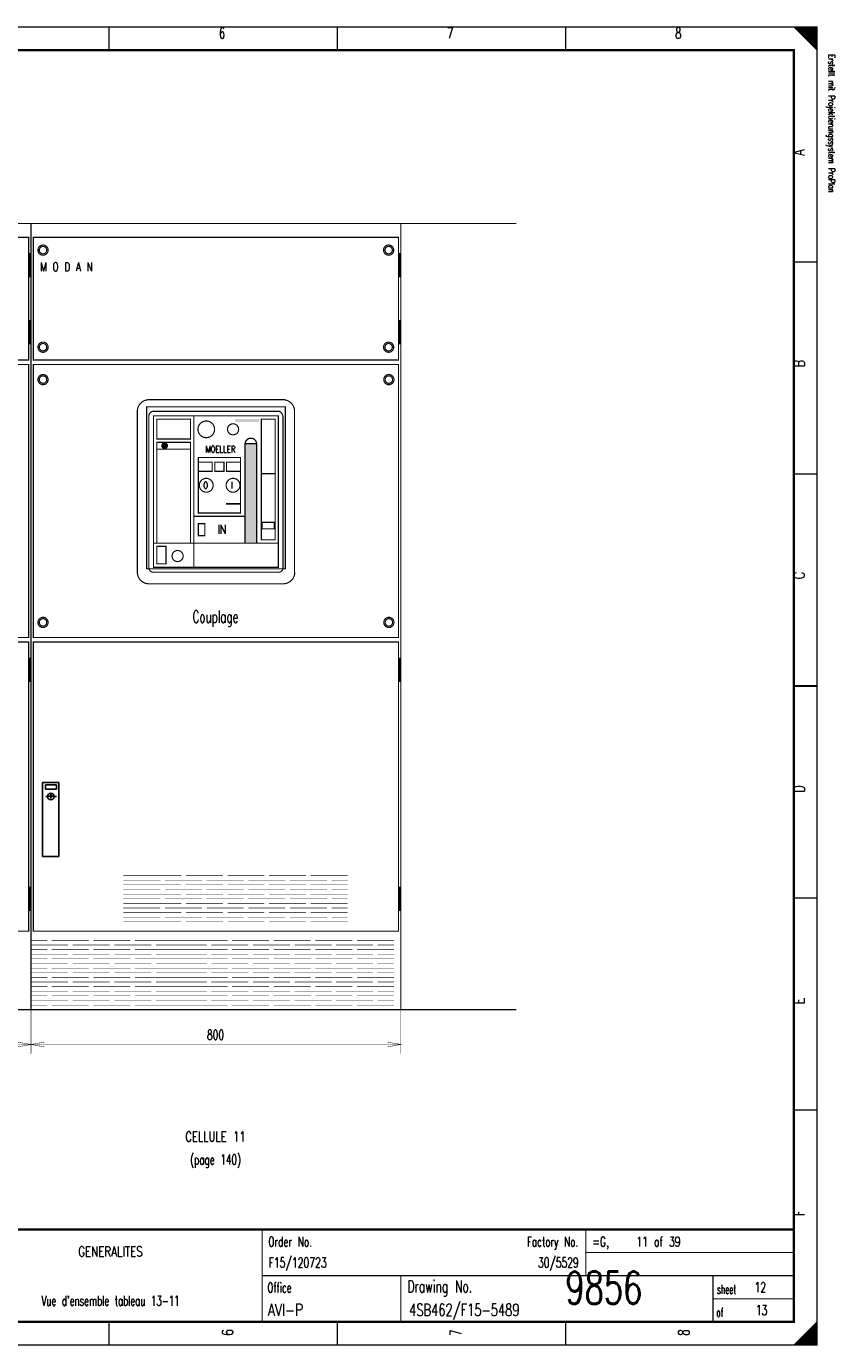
# Model space of a CAD drawing. Extents: x 0 to 409, y 0 to 285.
# Tile 3 of 3: x 234 to 409, y 0 to 285. Entities that reach past the tile are written whole.
import ezdxf
from ezdxf.enums import TextEntityAlignment as Align

# ---------------------------------------------------------------- set-up
doc = ezdxf.new("R2010")
doc.units = 0
doc.header["$MEASUREMENT"] = 0
doc.linetypes.add('GESTRICHELT', pattern=[3.75, 3, -0.75])
doc.layers.get('0').update_dxf_attribs({"color": 9, "linetype": 'CONTINUOUS'})
doc.styles.get("Standard").update_dxf_attribs({"font": 'TXT', "bigfont": 'TXT'})

msp = doc.modelspace()

# ---------------------------------------------------------------- linework, layer by layer
at = {"color": 0}
for p, q in [((237.5, 113.6), (237.5, 121.6)), ((237.5, 121.6), (241, 121.6)), ((239.3, 121.1), (238.1, 121.1)), ((238.1, 121.1), (238.1, 120.2)), ((238.1, 120.2), (240.5, 120.2)), ((240.5, 121.1), (239.3, 121.1)), ((240.5, 120.2), (240.5, 121.1)), ((241, 121.6), (241, 105.6)), ((238.7, 118.6), (238.2, 118.6)), ((239.313, 118.65), (238.813, 118.65)), ((238.813, 118.65), (239.813, 118.65)), ((239.313, 118.65), (239.313, 119.15)), ((239.313, 119.15), (239.313, 118.15)), ((239.313, 118.15), (239.313, 118.65)), ((240.1, 118.6), (240.5, 118.6)), ((237.5, 105.6), (237.5, 113.6)), ((241, 105.6), (237.5, 105.6))]:
    msp.add_line(p, q, dxfattribs=at)
at = {"color": 0, "linetype": 'GESTRICHELT'}
for p, q in [((237.513, 113.65), (237.513, 121.65)), ((237.513, 121.65), (241.013, 121.65)), ((241.013, 121.65), (241.013, 105.65)), ((237.513, 105.65), (237.513, 113.65)), ((241.013, 105.65), (237.513, 105.65))]:
    msp.add_line(p, q, dxfattribs=at)
at = {"color": 0, "flags": 128}
for points, const_width in [([(0, 142.5), (0, 285), (405, 285), (405, 0), (0, 0), (0, 142.5)], 0.25), ([(400, 285), (405, 280), (404.75, 280.25), (404.75, 285), (404.5, 285), (404.5, 280.5), (404.25, 280.75), (404.25, 285), (404, 285), (404, 281), (403.75, 281.25), (403.75, 285), (403.5, 285), (403.5, 281.5), (403.25, 281.75)], 0.25), ([(401.5, 283.5), (401.5, 285), (401.25, 285), (401.25, 283.75), (401, 284), (401, 285), (400.75, 285), (400.75, 284.25), (400.5, 284.5), (400.5, 285), (400.25, 285), (400.25, 284.75)], 0.25), ([(403.25, 281.75), (403.25, 285), (403, 285), (403, 282), (402.75, 282.25), (402.75, 285), (402.5, 285), (402.5, 282.5), (402.25, 282.75), (402.25, 285), (402, 285), (402, 283), (401.75, 283.25), (401.75, 285), (401.5, 285)], 0.25), ([(234.6, 236), (234.6, 231), (234.7, 231), (234.7, 236), (234.8, 236), (234.8, 231), (234.9, 231), (234.9, 236)], 0.25), ([(314.6, 236), (314.6, 231), (314.7, 231), (314.7, 236), (314.8, 236), (314.8, 231), (314.9, 231), (314.9, 236)], 0.25), ([(234.6, 221.5), (234.6, 216.5), (234.7, 216.5), (234.7, 221.5), (234.8, 221.5), (234.8, 216.5), (234.9, 216.5), (234.9, 221.5)], 0.25), ([(314.6, 221.5), (314.6, 216.5), (314.7, 216.5), (314.7, 221.5), (314.8, 221.5), (314.8, 216.5), (314.9, 216.5), (314.9, 221.5)], 0.25), ([(281.325, 194.913), (281.35, 195.05), (281.375, 195.138), (281.4, 195.238), (281.438, 195.363), (281.5, 195.45), (281.55, 195.525), (281.588, 195.6), (281.638, 195.65), (281.725, 195.725), (281.788, 195.8), (281.888, 195.863), (282.038, 195.963), (282.125, 195.988), (282.2, 196.013), (282.325, 196.038), (282.413, 196.05), (282.488, 196.05), (282.538, 196.075), (282.625, 196.075), (282.688, 196.063), (282.763, 196.063), (282.813, 196.038), (282.863, 196.025), (282.963, 195.988), (283.063, 195.95), (283.125, 195.925), (283.188, 195.9), (283.238, 195.863), (283.275, 195.825), (283.338, 195.775), (283.413, 195.713), (283.463, 195.65), (283.525, 195.575), (283.563, 195.525), (283.625, 195.45), (283.663, 195.375), (283.687, 195.288), (283.713, 195.2), (283.738, 195.1), (283.738, 195.025), (283.75, 194.963), (283.75, 194.913), (281.325, 194.913)], 0.25), ([(234.6, 148.5), (234.6, 143.5), (234.7, 143.5), (234.7, 148.5), (234.8, 148.5), (234.8, 143.5), (234.9, 143.5), (234.9, 148.5)], 0.25), ([(314.6, 148.5), (314.6, 143.5), (314.7, 143.5), (314.7, 148.5), (314.8, 148.5), (314.8, 143.5), (314.9, 143.5), (314.9, 148.5)], 0.25), ([(234.6, 99), (234.6, 94), (234.7, 94), (234.7, 99), (234.8, 99), (234.8, 94), (234.9, 94), (234.9, 99)], 0.25), ([(314.6, 99), (314.6, 94), (314.7, 94), (314.7, 99), (314.8, 99), (314.8, 94), (314.9, 94), (314.9, 99)], 0.25), ([(155, 72.5), (155, 62.988), (155, 64.988), (157.95, 64.463), (155, 64.988), (157.95, 65.5), (155, 64.988), (235, 64.988), (232.038, 65.5), (235, 64.988), (232.038, 64.463), (235, 64.988), (235, 62.988), (235, 72.5)], 0.1), ([(235, 72.5), (235, 62.988), (235, 64.988), (237.95, 64.463), (235, 64.988), (237.95, 65.5), (235, 64.988), (315, 64.988), (312.037, 65.5), (315, 64.988), (312.037, 64.463), (315, 64.988), (315, 62.988), (315, 72.5)], 0.1), ([(403, 0), (403, 3), (402.75, 2.75), (402.75, 0), (402.5, 0), (402.5, 2.5), (402.25, 2.25), (402.25, 0), (402, 0), (402, 2), (401.75, 1.75), (401.75, 0), (401.5, 0), (401.5, 1.5), (401.25, 1.25)], 0.25), ([(404.75, 4.75), (404.75, 0), (404.5, 0), (404.5, 4.5), (404.25, 4.25), (404.25, 0), (404, 0), (404, 4), (403.75, 3.75), (403.75, 0), (403.5, 0), (403.5, 3.5), (403.25, 3.25), (403.25, 0), (403, 0)], 0.25), ([(401.25, 1.25), (401.25, 0), (401, 0), (401, 1), (400.75, 0.75), (400.75, 0), (400.5, 0), (400.5, 0.5), (400.25, 0.25), (400.25, 0)], 0.25)]:
    msp.add_lwpolyline(points, dxfattribs=dict(at, const_width=const_width))
for points, const_width in [([(0, 285), (405, 285), (405, 0), (0, 0)], 0.25), ([(5, 280), (400, 280), (400, 5), (5, 5)], 0.5), ([(5, 280), (400, 280), (400, 5), (5, 5)], 0.25), ([(155.5, 239.5), (234.5, 239.5), (234.5, 213), (155.5, 213)], 0.25), ([(235.5, 239.5), (314.5, 239.5), (314.5, 213), (235.5, 213)], 0.25), ([(234.5, 236), (235, 236), (235, 231), (234.5, 231)], 0.25), ([(314.5, 236), (315, 236), (315, 231), (314.5, 231)], 0.25), ([(234.5, 221.5), (235, 221.5), (235, 216.5), (234.5, 216.5)], 0.25), ([(314.5, 221.5), (315, 221.5), (315, 216.5), (314.5, 216.5)], 0.25), ([(155.5, 212), (234.5, 212), (234.5, 153), (155.5, 153)], 0.25), ([(235.5, 212), (314.5, 212), (314.5, 153), (235.5, 153)], 0.25), ([(260, 202.85), (290, 202.85), (290, 167.85), (260, 167.85)], 0.25), ([(261.5, 200.9), (288.5, 200.9), (288.5, 168.15), (261.5, 168.15)], 0.25), ([(261.5, 200.9), (288.5, 200.9), (288.5, 168.15), (261.5, 168.15)], 0.25), ([(262.2, 200.2), (269.5, 200.2), (269.5, 195.9), (262.2, 195.9)], 0.25), ([(284.8, 200.2), (287.8, 200.2), (287.8, 174.1), (284.8, 174.1)], 0.25), ([(262.2, 195.2), (269.5, 195.2), (269.5, 173.4), (262.2, 173.4)], 0.25), ([(281.3, 194.9), (283.8, 194.9), (283.8, 173.4), (281.3, 173.4)], 0.25), ([(271.2, 191.9), (280.3, 191.9), (280.3, 179.9), (271.2, 179.9)], 0.25), ([(271.2, 190.9), (274.2, 190.9), (274.2, 188.9), (271.2, 188.9)], 0.25), ([(274.75, 190.9), (276.75, 190.9), (276.75, 188.9), (274.75, 188.9)], 0.25), ([(277.3, 190.9), (280.3, 190.9), (280.3, 188.9), (277.3, 188.9)], 0.25), ([(271.2, 175), (272.6, 175), (272.6, 177.6), (271.2, 177.6)], 0.25), ([(285, 177.9), (287.6, 177.9), (287.6, 176.5), (285, 176.5)], 0.25), ([(262.2, 172.7), (264.2, 172.7), (264.2, 168.9), (262.2, 168.9)], 0.25), ([(155.5, 152), (234.5, 152), (234.5, 89.5), (155.5, 89.5)], 0.25), ([(235.5, 152), (314.5, 152), (314.5, 89.5), (235.5, 89.5)], 0.25), ([(234.5, 148.5), (235, 148.5), (235, 143.5), (234.5, 143.5)], 0.25), ([(314.5, 148.5), (315, 148.5), (315, 143.5), (314.5, 143.5)], 0.25), ([(234.5, 99), (235, 99), (235, 94), (234.5, 94)], 0.25), ([(314.5, 99), (315, 99), (315, 94), (314.5, 94)], 0.25)]:
    msp.add_lwpolyline(points, close=True, dxfattribs=dict(at, const_width=const_width))
at = {"color": 0}
for points, const_width in [([(251.875, 285), (251.875, 280)], 0.25), ([(301.25, 285), (301.25, 280)], 0.25), ([(350.625, 285), (350.625, 280)], 0.25), ([(215, 242.5), (235, 242.5)], 0.25), ([(215, 242.5), (235, 242.5)], 0.25), ([(235, 242.5), (235, 72.5)], 0.25), ([(235, 242.5), (235, 72.5)], 0.25), ([(235, 72.5), (235, 242.5)], 0.25), ([(235, 242.5), (275, 242.5)], 0.25), ([(235, 72.5), (235, 242.5)], 0.25), ([(235, 242.5), (275, 242.5)], 0.25), ([(275, 242.5), (295, 242.5)], 0.25), ([(275, 242.5), (295, 242.5)], 0.25), ([(295, 242.5), (315, 242.5)], 0.25), ([(295, 242.5), (315, 242.5)], 0.25), ([(315, 242.5), (315, 72.5)], 0.25), ([(315, 242.5), (315, 72.5)], 0.25), ([(405, 234.167), (400, 234.167)], 0.25), ([(260.2, 204.4), (289.9, 204.4)], 0.25), ([(258, 201.9), (258, 166.8)], 0.25), ([(260.5, 200.9), (260.5, 167.9)], 0.25), ([(261.4, 201.9), (288.8, 201.9)], 0.25), ([(270.2, 200.9), (270.2, 173.4)], 0.25), ([(289.5, 200.8), (289.5, 167.9)], 0.25), ([(292, 201.9), (292, 167)], 0.25), ([(262.2, 193.7), (269.5, 193.7)], 0.25), ([(284.8, 188.4), (287.8, 188.4)], 0.25), ([(405, 188.334), (400, 188.334)], 0.25), ([(270.2, 179.2), (281.3, 179.2)], 0.25), ([(261.5, 173.4), (288.5, 173.4)], 0.25), ([(270.2, 173.4), (270.2, 168.15)], 0.25), ([(261.4, 167.1), (288.6, 167.1)], 0.25), ([(260.3, 164.6), (289.6, 164.6)], 0.25), ([(400, 142.5), (405, 142.5)], 0.5), ([(405, 142.5), (400, 142.5)], 0.25), ([(255, 101.5), (258.5, 101.5)], 0.1), ([(255, 100.5), (263, 100.5)], 0.1), ([(256.5, 101.5), (264.5, 101.5)], 0.1), ([(259.5, 101.5), (267.5, 101.5)], 0.1), ([(264, 100.5), (272, 100.5)], 0.1), ([(268.5, 101.5), (276.5, 101.5)], 0.1), ([(273, 100.5), (281, 100.5)], 0.1), ([(277.5, 101.5), (285.5, 101.5)], 0.1), ([(282, 100.5), (290, 100.5)], 0.1), ([(286.5, 101.5), (294.5, 101.5)], 0.1), ([(291, 100.5), (299, 100.5)], 0.1), ([(295.5, 101.5), (303.5, 101.5)], 0.1), ([(300, 100.5), (303.5, 100.5)], 0.1), ([(255, 99.5), (258.5, 99.5)], 0.1), ([(255, 98.5), (263, 98.5)], 0.1), ([(255, 97.5), (258.5, 97.5)], 0.1), ([(256.5, 99.5), (264.5, 99.5)], 0.1), ([(256.5, 97.5), (264.5, 97.5)], 0.1), ([(259.5, 99.5), (267.5, 99.5)], 0.1), ([(259.5, 97.5), (267.5, 97.5)], 0.1), ([(264, 98.5), (272, 98.5)], 0.1), ([(268.5, 99.5), (276.5, 99.5)], 0.1), ([(268.5, 97.5), (276.5, 97.5)], 0.1), ([(273, 98.5), (281, 98.5)], 0.1), ([(277.5, 99.5), (285.5, 99.5)], 0.1), ([(277.5, 97.5), (285.5, 97.5)], 0.1), ([(282, 98.5), (290, 98.5)], 0.1), ([(286.5, 99.5), (294.5, 99.5)], 0.1), ([(286.5, 97.5), (294.5, 97.5)], 0.1), ([(291, 98.5), (299, 98.5)], 0.1), ([(295.5, 99.5), (303.5, 99.5)], 0.1), ([(295.5, 97.5), (303.5, 97.5)], 0.1), ([(300, 98.5), (303.5, 98.5)], 0.1), ([(255, 96.5), (263, 96.5)], 0.1), ([(255, 95.5), (258.5, 95.5)], 0.1), ([(255, 94.5), (263, 94.5)], 0.1), ([(256.5, 95.5), (264.5, 95.5)], 0.1), ([(259.5, 95.5), (267.5, 95.5)], 0.1), ([(264, 96.5), (272, 96.5)], 0.1), ([(264, 94.5), (272, 94.5)], 0.1), ([(268.5, 95.5), (276.5, 95.5)], 0.1), ([(273, 96.5), (281, 96.5)], 0.1), ([(273, 94.5), (281, 94.5)], 0.1), ([(277.5, 95.5), (285.5, 95.5)], 0.1), ([(282, 96.5), (290, 96.5)], 0.1), ([(282, 94.5), (290, 94.5)], 0.1), ([(286.5, 95.5), (294.5, 95.5)], 0.1), ([(291, 96.5), (299, 96.5)], 0.1), ([(291, 94.5), (299, 94.5)], 0.1), ([(295.5, 95.5), (303.5, 95.5)], 0.1), ([(300, 96.5), (303.5, 96.5)], 0.1), ([(300, 94.5), (303.5, 94.5)], 0.1), ([(405, 96.667), (400, 96.667)], 0.25), ([(255, 93.5), (258.5, 93.5)], 0.1), ([(255, 92.5), (263, 92.5)], 0.1), ([(255, 91.5), (258.5, 91.5)], 0.1), ([(256.5, 93.5), (264.5, 93.5)], 0.1), ([(256.5, 91.5), (264.5, 91.5)], 0.1), ([(259.5, 93.5), (267.5, 93.5)], 0.1), ([(259.5, 91.5), (267.5, 91.5)], 0.1), ([(264, 92.5), (272, 92.5)], 0.1), ([(268.5, 93.5), (276.5, 93.5)], 0.1), ([(268.5, 91.5), (276.5, 91.5)], 0.1), ([(273, 92.5), (281, 92.5)], 0.1), ([(277.5, 93.5), (285.5, 93.5)], 0.1), ([(277.5, 91.5), (285.5, 91.5)], 0.1), ([(282, 92.5), (290, 92.5)], 0.1), ([(286.5, 93.5), (294.5, 93.5)], 0.1), ([(286.5, 91.5), (294.5, 91.5)], 0.1), ([(291, 92.5), (299, 92.5)], 0.1), ([(295.5, 93.5), (303.5, 93.5)], 0.1), ([(295.5, 91.5), (303.5, 91.5)], 0.1), ([(300, 92.5), (303.5, 92.5)], 0.1), ([(235, 87.5), (238.5, 87.5)], 0.1), ([(235, 86.5), (243, 86.5)], 0.1), ([(239.5, 87.5), (247.5, 87.5)], 0.1), ([(244, 86.5), (252, 86.5)], 0.1), ([(248.5, 87.5), (256.5, 87.5)], 0.1), ([(253, 86.5), (261, 86.5)], 0.1), ([(257.5, 87.5), (265.5, 87.5)], 0.1), ([(262, 86.5), (270, 86.5)], 0.1), ([(265, 87.5), (268.5, 87.5)], 0.1), ([(265, 86.5), (273, 86.5)], 0.1), ([(266.5, 87.5), (274.5, 87.5)], 0.1), ([(269.5, 87.5), (277.5, 87.5)], 0.1), ([(274, 86.5), (282, 86.5)], 0.1), ([(278.5, 87.5), (286.5, 87.5)], 0.1), ([(283, 86.5), (291, 86.5)], 0.1), ([(287.5, 87.5), (295.5, 87.5)], 0.1), ([(292, 86.5), (300, 86.5)], 0.1), ([(296.5, 87.5), (304.5, 87.5)], 0.1), ([(301, 86.5), (309, 86.5)], 0.1), ([(305.5, 87.5), (313.5, 87.5)], 0.1), ([(310, 86.5), (313.5, 86.5)], 0.1), ([(235, 85.5), (238.5, 85.5)], 0.1), ([(235, 84.5), (243, 84.5)], 0.1), ([(235, 83.5), (238.5, 83.5)], 0.1), ([(239.5, 85.5), (247.5, 85.5)], 0.1), ([(239.5, 83.5), (247.5, 83.5)], 0.1), ([(244, 84.5), (252, 84.5)], 0.1), ([(248.5, 85.5), (256.5, 85.5)], 0.1), ([(248.5, 83.5), (256.5, 83.5)], 0.1), ([(253, 84.5), (261, 84.5)], 0.1), ([(257.5, 85.5), (265.5, 85.5)], 0.1), ([(257.5, 83.5), (265.5, 83.5)], 0.1), ([(262, 84.5), (270, 84.5)], 0.1), ([(265, 85.5), (268.5, 85.5)], 0.1), ([(265, 84.5), (273, 84.5)], 0.1), ([(265, 83.5), (268.5, 83.5)], 0.1), ([(266.5, 85.5), (274.5, 85.5)], 0.1), ([(266.5, 83.5), (274.5, 83.5)], 0.1), ([(269.5, 85.5), (277.5, 85.5)], 0.1), ([(269.5, 83.5), (277.5, 83.5)], 0.1), ([(274, 84.5), (282, 84.5)], 0.1), ([(278.5, 85.5), (286.5, 85.5)], 0.1), ([(278.5, 83.5), (286.5, 83.5)], 0.1), ([(283, 84.5), (291, 84.5)], 0.1), ([(287.5, 85.5), (295.5, 85.5)], 0.1), ([(287.5, 83.5), (295.5, 83.5)], 0.1), ([(292, 84.5), (300, 84.5)], 0.1), ([(296.5, 85.5), (304.5, 85.5)], 0.1), ([(296.5, 83.5), (304.5, 83.5)], 0.1), ([(301, 84.5), (309, 84.5)], 0.1), ([(305.5, 85.5), (313.5, 85.5)], 0.1), ([(305.5, 83.5), (313.5, 83.5)], 0.1), ([(310, 84.5), (313.5, 84.5)], 0.1), ([(235, 82.5), (243, 82.5)], 0.1), ([(235, 81.5), (238.5, 81.5)], 0.1), ([(235, 80.5), (243, 80.5)], 0.1), ([(239.5, 81.5), (247.5, 81.5)], 0.1), ([(244, 82.5), (252, 82.5)], 0.1), ([(244, 80.5), (252, 80.5)], 0.1), ([(248.5, 81.5), (256.5, 81.5)], 0.1), ([(253, 82.5), (261, 82.5)], 0.1), ([(253, 80.5), (261, 80.5)], 0.1), ([(257.5, 81.5), (265.5, 81.5)], 0.1), ([(262, 82.5), (270, 82.5)], 0.1), ([(262, 80.5), (270, 80.5)], 0.1), ([(265, 82.5), (273, 82.5)], 0.1), ([(265, 81.5), (268.5, 81.5)], 0.1), ([(265, 80.5), (273, 80.5)], 0.1), ([(266.5, 81.5), (274.5, 81.5)], 0.1), ([(269.5, 81.5), (277.5, 81.5)], 0.1), ([(274, 82.5), (282, 82.5)], 0.1), ([(274, 80.5), (282, 80.5)], 0.1), ([(278.5, 81.5), (286.5, 81.5)], 0.1), ([(283, 82.5), (291, 82.5)], 0.1), ([(283, 80.5), (291, 80.5)], 0.1), ([(287.5, 81.5), (295.5, 81.5)], 0.1), ([(292, 82.5), (300, 82.5)], 0.1), ([(292, 80.5), (300, 80.5)], 0.1), ([(296.5, 81.5), (304.5, 81.5)], 0.1), ([(301, 82.5), (309, 82.5)], 0.1), ([(301, 80.5), (309, 80.5)], 0.1), ([(305.5, 81.5), (313.5, 81.5)], 0.1), ([(310, 82.5), (313.5, 82.5)], 0.1), ([(310, 80.5), (313.5, 80.5)], 0.1), ([(235, 79.5), (238.5, 79.5)], 0.1), ([(235, 78.5), (243, 78.5)], 0.1), ([(235, 77.5), (238.5, 77.5)], 0.1), ([(239.5, 79.5), (247.5, 79.5)], 0.1), ([(239.5, 77.5), (247.5, 77.5)], 0.1), ([(244, 78.5), (252, 78.5)], 0.1), ([(248.5, 79.5), (256.5, 79.5)], 0.1), ([(248.5, 77.5), (256.5, 77.5)], 0.1), ([(253, 78.5), (261, 78.5)], 0.1), ([(257.5, 79.5), (265.5, 79.5)], 0.1), ([(257.5, 77.5), (265.5, 77.5)], 0.1), ([(262, 78.5), (270, 78.5)], 0.1), ([(265, 79.5), (268.5, 79.5)], 0.1), ([(265, 78.5), (273, 78.5)], 0.1), ([(265, 77.5), (268.5, 77.5)], 0.1), ([(266.5, 79.5), (274.5, 79.5)], 0.1), ([(266.5, 77.5), (274.5, 77.5)], 0.1), ([(269.5, 79.5), (277.5, 79.5)], 0.1), ([(269.5, 77.5), (277.5, 77.5)], 0.1), ([(274, 78.5), (282, 78.5)], 0.1), ([(278.5, 79.5), (286.5, 79.5)], 0.1), ([(278.5, 77.5), (286.5, 77.5)], 0.1), ([(283, 78.5), (291, 78.5)], 0.1), ([(287.5, 79.5), (295.5, 79.5)], 0.1), ([(287.5, 77.5), (295.5, 77.5)], 0.1), ([(292, 78.5), (300, 78.5)], 0.1), ([(296.5, 79.5), (304.5, 79.5)], 0.1), ([(296.5, 77.5), (304.5, 77.5)], 0.1), ([(301, 78.5), (309, 78.5)], 0.1), ([(305.5, 79.5), (313.5, 79.5)], 0.1), ([(305.5, 77.5), (313.5, 77.5)], 0.1), ([(310, 78.5), (313.5, 78.5)], 0.1), ([(235, 76.5), (243, 76.5)], 0.1), ([(235, 75.5), (238.5, 75.5)], 0.1), ([(235, 74.5), (243, 74.5)], 0.1), ([(239.5, 75.5), (247.5, 75.5)], 0.1), ([(244, 76.5), (252, 76.5)], 0.1), ([(244, 74.5), (252, 74.5)], 0.1), ([(248.5, 75.5), (256.5, 75.5)], 0.1), ([(253, 76.5), (261, 76.5)], 0.1), ([(253, 74.5), (261, 74.5)], 0.1), ([(257.5, 75.5), (265.5, 75.5)], 0.1), ([(262, 76.5), (270, 76.5)], 0.1), ([(262, 74.5), (270, 74.5)], 0.1), ([(265, 76.5), (273, 76.5)], 0.1), ([(265, 75.5), (268.5, 75.5)], 0.1), ([(265, 74.5), (273, 74.5)], 0.1), ([(266.5, 75.5), (274.5, 75.5)], 0.1), ([(269.5, 75.5), (277.5, 75.5)], 0.1), ([(274, 76.5), (282, 76.5)], 0.1), ([(274, 74.5), (282, 74.5)], 0.1), ([(278.5, 75.5), (286.5, 75.5)], 0.1), ([(283, 76.5), (291, 76.5)], 0.1), ([(283, 74.5), (291, 74.5)], 0.1), ([(287.5, 75.5), (295.5, 75.5)], 0.1), ([(292, 76.5), (300, 76.5)], 0.1), ([(292, 74.5), (300, 74.5)], 0.1), ([(296.5, 75.5), (304.5, 75.5)], 0.1), ([(301, 76.5), (309, 76.5)], 0.1), ([(301, 74.5), (309, 74.5)], 0.1), ([(305.5, 75.5), (313.5, 75.5)], 0.1), ([(310, 76.5), (313.5, 76.5)], 0.1), ([(310, 74.5), (313.5, 74.5)], 0.1), ([(215, 72.5), (235, 72.5)], 0.25), ([(215, 72.5), (235, 72.5)], 0.25), ([(235, 72.5), (275, 72.5)], 0.25), ([(235, 72.5), (275, 72.5)], 0.25), ([(235, 73.5), (238.5, 73.5)], 0.1), ([(239.5, 73.5), (247.5, 73.5)], 0.1), ([(248.5, 73.5), (256.5, 73.5)], 0.1), ([(257.5, 73.5), (265.5, 73.5)], 0.1), ([(265, 73.5), (268.5, 73.5)], 0.1), ([(266.5, 73.5), (274.5, 73.5)], 0.1), ([(269.5, 73.5), (277.5, 73.5)], 0.1), ([(275, 72.5), (295, 72.5)], 0.25), ([(275, 72.5), (295, 72.5)], 0.25), ([(278.5, 73.5), (286.5, 73.5)], 0.1), ([(287.5, 73.5), (295.5, 73.5)], 0.1), ([(295, 72.5), (315, 72.5)], 0.25), ([(295, 72.5), (315, 72.5)], 0.25), ([(296.5, 73.5), (304.5, 73.5)], 0.1), ([(305.5, 73.5), (313.5, 73.5)], 0.1), ([(405, 50.834), (400, 50.834)], 0.25), ([(400, 25), (5, 25)], 0.5), ([(285, 25), (285, 5)], 0.25), ([(355, 25), (355, 15)], 0.25), ([(355, 20), (400, 20)], 0.25), ([(285, 15), (400, 15)], 0.25), ([(315, 15), (315, 5)], 0.25), ([(382.5, 15), (382.5, 5)], 0.25), ([(382.5, 10), (400, 10)], 0.25), ([(251.875, 0), (251.875, 5)], 0.25), ([(301.25, 0), (301.25, 5)], 0.25), ([(350.625, 0), (350.625, 5)], 0.25), ([(405, 5), (400, 0)], 0.25)]:
    msp.add_lwpolyline(points, dxfattribs=dict(at, const_width=const_width))
at = {"color": 0, "linetype": 'GESTRICHELT', "const_width": 0.25}
for points in [[(315, 242.5), (340, 242.5)], [(315, 72.5), (340, 72.5)]]:
    msp.add_lwpolyline(points, dxfattribs=at)
at = {"color": 0, "const_width": 0.25, "flags": 128}
for points in [[(238.7, 236.75, 1), (236.5, 236.75, 1)], [(238.4, 236.75, 1), (236.8, 236.75, 1)], [(313.45, 236.75, 1), (311.25, 236.75, 1)], [(313.15, 236.75, 1), (311.55, 236.75, 1)], [(238.7, 215.75, 1), (236.5, 215.75, 1)], [(313.45, 215.75, 1), (311.25, 215.75, 1)], [(238.4, 215.75, 1), (236.8, 215.75, 1)], [(313.15, 215.75, 1), (311.55, 215.75, 1)], [(238.7, 208.75, 1), (236.5, 208.75, 1)], [(238.4, 208.75, 1), (236.8, 208.75, 1)], [(313.5, 208.75, 1), (311.3, 208.75, 1)], [(313.2, 208.75, 1), (311.6, 208.75, 1)], [(274.7, 198, 1), (271.1, 198, 1)], [(279.9, 198, 1), (277.5, 198, 1)], [(264.5, 194.45, 1), (263.3, 194.45, 1)], [(264.4, 194.45, 1), (263.4, 194.45, 1)], [(264.3, 194.45, 1), (263.5, 194.45, 1)], [(264.2, 194.45, 1), (263.6, 194.45, 1)], [(264.1, 194.45, 1), (263.7, 194.45, 1)], [(264, 194.45, 1), (263.8, 194.45, 1)], [(274.4, 185.9, 1), (271.4, 185.9, 1)], [(280.2, 185.9, 1), (277.2, 185.9, 1)], [(267.9, 170.6, 1), (265.5, 170.6, 1)], [(238.7, 156.25, 1), (236.5, 156.25, 1)], [(238.4, 156.25, 1), (236.8, 156.25, 1)], [(313.5, 156.25, 1), (311.3, 156.25, 1)], [(313.2, 156.25, 1), (311.6, 156.25, 1)]]:
    msp.add_lwpolyline(points, format="xyb", close=True, dxfattribs=at)
for points in [[(260.5, 204.4, 0.414214), (258, 201.9, 0.414214)], [(292, 201.9, 0.414214), (289.5, 204.4, 0.414214)], [(261.5, 201.9, 0.414214), (260.5, 200.9, 0.414214)], [(289.498961, 200.674948, 0.254692), (288.75, 201.9, 0.254692)], [(283.8, 194.85, 1), (281.3, 194.85, 1)], [(257.999971, 167.1, 0.412808), (260.488, 164.6, 0.412808)], [(260.5, 168.1, 0.414214), (261.5, 167.1, 0.414214)], [(288.55, 167.1, 0.414214), (289.55, 168.1, 0.414214)], [(289.538, 164.6, 0.414214), (292.05, 167.088, 0.414214)]]:
    msp.add_lwpolyline(points, format="xyb", dxfattribs=at)
at = {"color": 0}
for start, end in [(0, 180), (180, 0)]:
    msp.add_arc((239.3, 118.6), 0.7, start, end, dxfattribs=at)
for points in [[(279.2, 200.2), (284.3, 200.2), (279.2, 199.6), (284.3, 199.6)], [(281.3, 194.9), (283.8, 194.9), (281.3, 173.4), (283.8, 173.4)], [(281.3, 194.9), (283.8, 194.9), (281.3, 173.4), (283.8, 173.4)], [(281.3, 194.9), (283.8, 194.9), (281.3, 173.4), (283.8, 173.4)], [(277.2, 182.1), (280.3, 182.1), (277.2, 181.7), (280.3, 181.7)]]:
    msp.add_solid(points, dxfattribs=at)

# ---------------------------------------------------------------- texts
for s, height, width, p in [('6', 2.38125, 0.672, (276.323163, 284.858032)), ('7', 2.38125, 0.672, (325.656912, 284.858032)), ('8', 2.38125, 0.672, (374.99066, 284.858032)), ('MOELLER', 1.42875, 0.76, (275.968244, 194.424658)), ('O', 1.42875, 0.76, (272.773973, 186.616438)), ('I', 1.42875, 0.76, (278.452677, 186.616438)), ('Couplage', 2.619375, 0.62, (274.903487, 158.790785)), ('800', 2.143125, 0.672, (274.903487, 68.144458)), ('CELLULE 11', 2.143125, 0.736, (274.903487, 46.139477)), ('(page 140)', 2.143125, 0.6504, (274.903487, 41.17061)), ('GENERALITES', 2.143125, 0.76, (252.188667, 21.295143)), ("Vue d'ensemble tableau 13-11", 2.143125, 0.633143, (252.188667, 10.647572))]:
    msp.add_text(s, height=height, dxfattribs=dict(at, width=width)).set_placement(p, align=Align.TOP_CENTER)
at = {"color": 0, "width": 0.622634}
msp.add_text('Erstellt mit Projektierungssystem ProPlan', height=1.42875, rotation=270, dxfattribs=at).set_placement((407.023879, 279.056912), align=Align.BOTTOM_LEFT)
at = {"color": 0, "width": 0.76}
for s, p in [('A', (399.909527, 257.174346)), ('B', (399.909527, 211.389788)), ('C', (399.921949, 165.60523)), ('D', (399.921949, 119.465753)), ('E', (399.909527, 73.681196)), ('F', (399.909527, 27.896638))]:
    msp.add_text(s, height=2.38125, rotation=90, dxfattribs=at).set_placement(p, align=Align.TOP_LEFT)
at = {"color": 0}
for s, height, width, p in [('M O D A N', 1.905, 0.731556, (236.982161, 234.104608)), ('M O D A N', 1.905, 0.731556, (236.982161, 234.104608)), ('IN', 1.905, 0.76, (275.345361, 177.317559)), ('Order No.', 2.143125, 0.656889, (286.328331, 23.424658)), ('=G,    11 of 39', 2.143125, 0.681067, (356.408873, 23.424658)), ('Office', 2.143125, 0.626667, (286.154421, 13.486924)), ('Drawing No.', 2.619375, 0.646545, (316.427242, 13.983811)), ('sheet', 1.905, 0.6, (383.377397, 12.990037)), ('of', 1.905, 0.6, (383.228331, 8.021171))]:
    msp.add_text(s, height=height, dxfattribs=dict(at, width=width)).set_placement(p, align=Align.TOP_LEFT)
at = {"color": 0, "width": 0.646545}
msp.add_text('Factory No.', height=2.143125, dxfattribs=at).set_placement((353.349471, 23.424658), align=Align.TOP_RIGHT)
at = {"color": 0}
for s, height, width, p in [('F15/120723', 2.143125, 0.6832, (286.390442, 16.113325)), ('9856', 7, 0.6928, (350.581462, 6.783637)), ('12', 2.143125, 0.672, (391.501494, 10.789539)), ('AVI-P', 2.619375, 0.7472, (286.241376, 5.508344)), ('4SB462/F15-5489', 2.619375, 0.6928, (316.787484, 5.508344)), ('13', 2.143125, 0.672, (391.771233, 5.820672))]:
    msp.add_text(s, height=height, dxfattribs=dict(at, width=width)).set_placement(p, align=Align.BOTTOM_LEFT)
at = {"color": 0, "width": 0.675429}
msp.add_text('30/5529', height=2.143125, dxfattribs=at).set_placement((353.464819, 16.113325), align=Align.BOTTOM_RIGHT)
at = {"color": 0, "width": 0.672}
for s, p in [('6', (276.323163, 2.697385)), ('7', (325.656912, 2.697385)), ('8', (374.99066, 2.697385))]:
    msp.add_text(s, height=2.38125, rotation=90, dxfattribs=at).set_placement(p, align=Align.TOP_CENTER)

doc.saveas('drawing.dxf')
